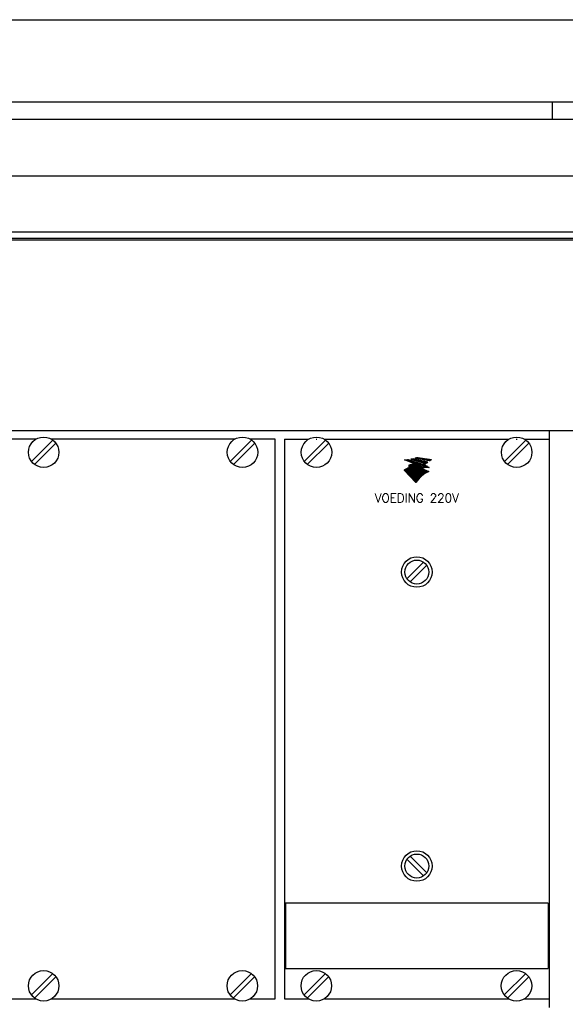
# Model space of a CAD drawing. Extents: x 0 to 4205, y 0 to 2970.
# Tile 9 of 14: x 746 to 872, y 1858 to 2086. Entities that reach past the tile are written whole.
import ezdxf
from ezdxf.enums import TextEntityAlignment as Align

# ---------------------------------------------------------------- set-up
doc = ezdxf.new("R2010")
doc.units = 0
doc.header["$LTSCALE"] = 15
doc.header["$MEASUREMENT"] = 0
doc.layers.get('0').update_dxf_attribs({"linetype": 'CONTINUOUS'})
doc.layers.add('0-25', color=7, linetype='CONTINUOUS')
doc.layers.add('B-25', color=7, linetype='CONTINUOUS')
doc.styles.add('ROMAND', font='ROMAND.shx')

# ---------------------------------------------------------------- blocks, each defined once
blk = doc.blocks.new('*X6')
at = {"color": 0}
for p, q in [((124.46, 22.92), (124.55, 23.01)), ((124.58, 22.9), (124.79, 23.11)), ((124.7, 22.88), (125.06, 23.23)), ((124.82, 22.86), (125.23, 23.27)), ((124.94, 22.83), (125.35, 23.25)), ((125.06, 22.81), (125.48, 23.23)), ((125.18, 22.79), (125.6, 23.21)), ((125.3, 22.77), (125.72, 23.19)), ((125.42, 22.74), (125.85, 23.17)), ((125.54, 22.72), (125.97, 23.16)), ((125.65, 22.7), (126.09, 23.14)), ((125.77, 22.68), (126.22, 23.12)), ((125.89, 22.66), (126.34, 23.1)), ((126.01, 22.63), (126.46, 23.08)), ((126.13, 22.61), (126.58, 23.06)), ((126.25, 22.59), (126.71, 23.05)), ((126.37, 22.57), (126.83, 23.03)), ((126.49, 22.54), (126.95, 23.01)), ((126.61, 22.52), (127.08, 22.99)), ((126.73, 22.5), (127.2, 22.97)), ((126.85, 22.48), (127.32, 22.95)), ((126.97, 22.46), (127.44, 22.93)), ((127.08, 22.43), (127.57, 22.92)), ((127.2, 22.41), (127.69, 22.9)), ((127.32, 22.39), (127.81, 22.88)), ((127.44, 22.37), (127.94, 22.86)), ((127.56, 22.34), (128.06, 22.84)), ((127.68, 22.32), (128.18, 22.82)), ((127.8, 22.3), (128.31, 22.8)), ((127.92, 22.28), (128.43, 22.79)), ((128.04, 22.25), (128.55, 22.77)), ((128.16, 22.23), (128.67, 22.75)), ((128.28, 22.21), (128.8, 22.73)), ((128.4, 22.19), (128.92, 22.71)), ((128.51, 22.17), (129.04, 22.69)), ((128.63, 22.14), (129.17, 22.68)), ((128.75, 22.12), (129.29, 22.66)), ((128.87, 22.1), (129.41, 22.64)), ((128.99, 22.08), (129.53, 22.62)), ((129.11, 22.05), (129.66, 22.6)), ((129.23, 22.03), (129.78, 22.58)), ((129.35, 22.01), (129.9, 22.56)), ((129.47, 21.99), (130.03, 22.55)), ((129.59, 21.96), (130.15, 22.53)), ((129.71, 21.94), (130.27, 22.51)), ((129.82, 21.92), (130.39, 22.49)), ((129.94, 21.9), (130.52, 22.47)), ((130.06, 21.88), (130.64, 22.45)), ((130.18, 21.85), (130.76, 22.43)), ((130.3, 21.83), (130.89, 22.42)), ((130.42, 21.81), (131.01, 22.4)), ((130.54, 21.79), (131.13, 22.38)), ((130.66, 21.76), (131.26, 22.36)), ((130.78, 21.74), (131.38, 22.34)), ((130.9, 21.72), (131.5, 22.32)), ((131.02, 21.7), (131.62, 22.31)), ((131.46, 22), (131.75, 22.29))]:
    blk.add_line(p, q, dxfattribs=at)
blk = doc.blocks.new('*X4')
at = {"color": 0}
for p, q in [((119.47, 17.22), (120.35, 18.1)), ((119.5, 22.2), (119.5, 22.21)), ((119.54, 17.15), (120.64, 18.25)), ((119.6, 22.16), (119.64, 22.2)), ((119.61, 17.08), (120.91, 18.38)), ((119.68, 17), (121.18, 18.5)), ((119.7, 22.12), (119.79, 22.21)), ((119.74, 16.93), (121.43, 18.62)), ((119.8, 22.08), (119.93, 22.21)), ((119.81, 16.86), (121.61, 18.65)), ((119.88, 16.78), (121.76, 18.66)), ((119.9, 22.04), (120.07, 22.21)), ((119.95, 16.71), (121.92, 18.68)), ((120, 22), (120.22, 22.22)), ((120.02, 16.64), (121.47, 18.09)), ((120.1, 21.96), (120.37, 22.22)), ((120.2, 21.92), (120.52, 22.23)), ((120.31, 21.88), (120.67, 22.24)), ((120.41, 21.84), (120.82, 22.25)), ((120.51, 21.79), (120.98, 22.26)), ((120.61, 21.75), (121.12, 22.27)), ((120.71, 21.71), (121.23, 22.23)), ((120.81, 21.67), (121.33, 22.2)), ((120.91, 21.63), (121.44, 22.16)), ((121.01, 21.59), (121.55, 22.13)), ((121.11, 21.55), (121.65, 22.09)), ((121.21, 21.51), (121.76, 22.06)), ((121.31, 21.47), (121.87, 22.02)), ((121.41, 21.43), (121.97, 21.99)), ((121.51, 21.39), (122.08, 21.95)), ((121.51, 18.98), (121.86, 19.33)), ((121.52, 18.85), (122.02, 19.35)), ((121.52, 19.13), (121.71, 19.32)), ((121.52, 19.28), (121.56, 19.31)), ((121.52, 18.14), (122.08, 18.7)), ((121.54, 19.57), (121.89, 19.93)), ((121.55, 19.72), (121.74, 19.91)), ((121.55, 19.87), (121.59, 19.91)), ((121.59, 19.48), (122.05, 19.94)), ((121.62, 21.35), (122.19, 21.92)), ((121.67, 18.86), (122.19, 19.37)), ((121.67, 18.15), (122.24, 18.72)), ((121.72, 21.31), (122.29, 21.88)), ((121.74, 19.49), (122.22, 19.97)), ((121.82, 21.27), (122.4, 21.85)), ((121.82, 18.87), (122.36, 19.4)), ((121.83, 18.16), (122.42, 18.76)), ((121.9, 19.51), (122.39, 20)), ((121.92, 21.23), (122.51, 21.82)), ((121.98, 18.88), (122.54, 19.44)), ((121.99, 18.18), (122.6, 18.8)), ((122.02, 21.18), (122.61, 21.78)), ((122.06, 19.53), (122.58, 20.05)), ((122.06, 17.41), (122.75, 18.09)), ((122.12, 21.14), (122.72, 21.75)), ((122.14, 18.9), (122.73, 19.49)), ((122.15, 18.21), (122.79, 18.84)), ((122.22, 21.1), (122.83, 21.71)), ((122.23, 17.44), (122.94, 18.14)), ((122.24, 19.56), (122.78, 20.11)), ((122.31, 18.93), (122.93, 19.56)), ((122.32, 21.06), (122.93, 21.68)), ((122.32, 18.24), (122.99, 18.9)), ((122.4, 17.47), (123.14, 18.2)), ((122.41, 14.09), (126.58, 18.25)), ((122.42, 21.02), (123.04, 21.64)), ((122.42, 19.61), (122.99, 20.18)), ((122.48, 14.01), (126.85, 18.38)), ((122.5, 18.98), (123.15, 19.63)), ((122.51, 18.28), (123.2, 18.97)), ((122.52, 20.98), (123.15, 21.61)), ((122.55, 13.94), (127.09, 18.48)), ((122.58, 17.51), (123.35, 18.28)), ((122.62, 20.94), (123.25, 21.57)), ((122.62, 19.67), (123.23, 20.28)), ((122.62, 13.87), (127.31, 18.56)), ((122.69, 13.79), (127.52, 18.62)), ((122.7, 19.04), (123.4, 19.73)), ((122.7, 18.33), (123.43, 19.06)), ((122.72, 20.9), (123.36, 21.54)), ((122.76, 13.72), (127.71, 18.68)), ((122.77, 17.56), (123.58, 18.36)), ((122.82, 20.86), (123.47, 21.5)), ((122.82, 13.65), (127.41, 18.23)), ((122.85, 19.75), (123.5, 20.4)), ((122.89, 13.57), (127.5, 18.18)), ((122.91, 18.39), (123.68, 19.17)), ((122.92, 20.82), (123.57, 21.47)), ((122.92, 19.11), (123.67, 19.87)), ((122.96, 13.5), (127.6, 18.14)), ((122.98, 17.62), (123.83, 18.47)), ((123.03, 20.78), (123.68, 21.43)), ((123.03, 13.43), (127.7, 18.1)), ((123.1, 19.86), (124.43, 21.19)), ((123.13, 20.74), (123.79, 21.4)), ((123.13, 18.48), (123.96, 19.31)), ((123.15, 19.21), (123.97, 20.03)), ((123.19, 17.69), (124.11, 18.61)), ((123.23, 20.7), (123.89, 21.36)), ((123.33, 20.66), (124, 21.33)), ((123.37, 18.58), (124.3, 19.51)), ((123.38, 20), (124.53, 21.15)), ((123.41, 19.32), (125.07, 20.98)), ((123.42, 17.78), (124.43, 18.79)), ((123.43, 20.62), (124.11, 21.29)), ((123.53, 20.57), (124.21, 21.26)), ((123.63, 20.53), (124.32, 21.22)), ((123.66, 18.72), (124.66, 19.73)), ((123.68, 17.89), (124.8, 19.02)), ((123.7, 19.48), (125.17, 20.95)), ((123.71, 20.19), (124.64, 21.12)), ((123.83, 17.06), (125, 18.23)), ((123.97, 18.05), (125.21, 19.29)), ((123.98, 18.91), (125.81, 20.74)), ((124.03, 20.37), (124.75, 21.08)), ((124.06, 19.69), (125.28, 20.91)), ((124.12, 17.21), (125.46, 18.55)), ((124.13, 20.33), (124.85, 21.05)), ((124.23, 20.29), (124.96, 21.01)), ((124.3, 18.24), (125.59, 19.52)), ((124.35, 19.13), (125.92, 20.7)), ((124.47, 17.41), (125.87, 18.82)), ((124.58, 20.07), (125.39, 20.88)), ((124.7, 18.49), (126.67, 20.46)), ((124.73, 20.08), (125.49, 20.84)), ((124.82, 19.46), (126.03, 20.67)), ((124.83, 20.04), (125.6, 20.81)), ((124.83, 17.63), (126.18, 18.98)), ((124.94, 20), (125.71, 20.77)), ((125.25, 18.9), (126.77, 20.42)), ((125.28, 17.94), (126.45, 19.11)), ((125.34, 19.84), (126.13, 20.63)), ((125.44, 19.8), (126.24, 20.6)), ((125.54, 19.76), (126.35, 20.56)), ((125.64, 19.72), (126.45, 20.53)), ((125.74, 19.67), (126.56, 20.49)), ((125.79, 19.3), (126.88, 20.39)), ((125.95, 18.47), (126.68, 19.2)), ((126.11, 19.48), (126.99, 20.35)), ((126.34, 18.72), (126.9, 19.28)), ((126.36, 19.59), (127.09, 20.32)), ((126.59, 19.68), (127.2, 20.28)), ((126.63, 18.87), (127.1, 19.34)), ((126.8, 19.74), (127.31, 20.25)), ((126.88, 18.98), (127.29, 19.39)), ((126.99, 19.79), (127.41, 20.21)), ((127.1, 19.06), (127.47, 19.43)), ((127.17, 19.83), (127.52, 20.18)), ((127.31, 19.12), (127.65, 19.46)), ((127.35, 19.87), (127.63, 20.14)), ((127.44, 18.26), (127.9, 18.73)), ((127.5, 19.17), (127.81, 19.49)), ((127.52, 19.9), (127.73, 20.11)), ((127.66, 18.34), (128.09, 18.77)), ((127.68, 19.92), (127.87, 20.11)), ((127.68, 19.21), (127.98, 19.51)), ((127.84, 19.94), (128.02, 20.11)), ((127.86, 19.25), (128.13, 19.52)), ((127.87, 18.41), (128.26, 18.8)), ((127.99, 19.95), (128.16, 20.11)), ((128.04, 19.28), (128.28, 19.53)), ((128.07, 18.47), (128.43, 18.83)), ((128.14, 19.96), (128.29, 20.11)), ((128.2, 19.31), (128.43, 19.54)), ((128.26, 18.52), (128.6, 18.86)), ((128.29, 19.96), (128.43, 20.1)), ((128.36, 19.33), (128.58, 19.54)), ((128.43, 19.96), (128.56, 20.09)), ((128.45, 18.56), (128.76, 18.88)), ((128.52, 19.34), (128.72, 19.54)), ((128.56, 19.95), (128.68, 20.07)), ((128.62, 18.6), (128.92, 18.89)), ((128.67, 19.35), (128.86, 19.54)), ((128.7, 19.94), (128.81, 20.05)), ((128.79, 18.63), (129.07, 18.9)), ((128.82, 19.36), (128.99, 19.53)), ((128.83, 19.93), (128.9, 20.01)), ((128.95, 19.92), (128.98, 19.95)), ((128.96, 19.36), (129.13, 19.53)), ((128.96, 18.65), (129.22, 18.91)), ((129.1, 19.36), (129.26, 19.51)), ((129.12, 18.67), (129.37, 18.92)), ((129.24, 19.36), (129.38, 19.5)), ((129.28, 18.69), (129.51, 18.92)), ((129.38, 19.35), (129.51, 19.48)), ((129.43, 18.7), (129.65, 18.92)), ((129.51, 19.34), (129.63, 19.46)), ((129.58, 18.71), (129.79, 18.91)), ((129.64, 19.33), (129.71, 19.4)), ((129.73, 18.72), (129.92, 18.9)), ((129.76, 19.31), (129.79, 19.34)), ((129.87, 18.72), (130.05, 18.89)), ((130.01, 18.72), (130.18, 18.88)), ((130.15, 18.71), (130.3, 18.86)), ((130.28, 18.7), (130.42, 18.84)), ((130.41, 18.69), (130.53, 18.8)), ((130.54, 18.68), (130.61, 18.74)), ((130.66, 18.66), (130.69, 18.68)), ((119.33, 17.37), (119.64, 17.68)), ((119.4, 17.3), (120.02, 17.92)), ((120.09, 16.57), (121.46, 17.94)), ((120.15, 16.49), (121.59, 17.93)), ((120.22, 16.42), (121.74, 17.94)), ((120.29, 16.35), (121.9, 17.95)), ((120.36, 16.27), (121.43, 17.35)), ((120.43, 16.2), (121.43, 17.2)), ((120.5, 16.13), (121.47, 17.11)), ((120.57, 16.05), (121.62, 17.11)), ((120.63, 15.98), (121.78, 17.12)), ((120.7, 15.91), (121.93, 17.14)), ((120.77, 15.84), (121.39, 16.46)), ((120.84, 15.76), (121.39, 16.31)), ((120.91, 15.69), (121.43, 16.21)), ((120.98, 15.62), (121.58, 16.22)), ((121.04, 15.54), (121.73, 16.23)), ((121.11, 15.47), (121.88, 16.24)), ((121.18, 15.4), (122.04, 16.25)), ((121.25, 15.33), (122.2, 16.28)), ((121.32, 15.25), (122.37, 16.3)), ((121.39, 15.18), (122.54, 16.33)), ((121.42, 16.48), (122.09, 17.16)), ((121.45, 17.36), (122.05, 17.97)), ((121.46, 15.11), (122.71, 16.36)), ((121.52, 15.03), (122.9, 16.41)), ((121.56, 16.49), (122.26, 17.18)), ((121.59, 17.37), (122.22, 17.99)), ((121.59, 14.96), (123.08, 16.45)), ((121.66, 14.89), (123.28, 16.51)), ((121.71, 16.5), (122.43, 17.21)), ((121.73, 14.81), (123.49, 16.57)), ((121.74, 17.38), (122.39, 18.02)), ((121.8, 14.74), (123.7, 16.65)), ((121.87, 16.51), (122.6, 17.24)), ((121.87, 14.67), (123.94, 16.74)), ((121.9, 17.39), (122.56, 18.05)), ((121.93, 14.6), (124.18, 16.85)), ((122, 14.52), (124.44, 16.96)), ((122.03, 16.53), (122.78, 17.28)), ((122.07, 14.45), (124.72, 17.1)), ((122.14, 14.38), (125.03, 17.27)), ((122.19, 16.55), (122.97, 17.33)), ((122.21, 14.3), (125.37, 17.47)), ((122.28, 14.23), (125.77, 17.72)), ((122.35, 14.16), (126.25, 18.06)), ((122.36, 16.58), (123.17, 17.39)), ((122.54, 16.61), (123.38, 17.45)), ((122.72, 16.66), (123.59, 17.53)), ((122.92, 16.71), (123.83, 17.62)), ((123.1, 13.36), (127.8, 18.05)), ((123.12, 16.77), (124.08, 17.73)), ((123.17, 13.28), (127.89, 18.01)), ((123.24, 13.21), (127.99, 17.96)), ((123.3, 13.14), (128.09, 17.92)), ((123.34, 16.85), (124.36, 17.87)), ((123.37, 13.06), (128.18, 17.88)), ((123.44, 12.99), (128.28, 17.83)), ((123.51, 12.92), (128.38, 17.79)), ((123.57, 16.94), (124.66, 18.03)), ((123.58, 12.85), (128.48, 17.74)), ((123.65, 12.77), (128.57, 17.7)), ((123.72, 12.7), (128.67, 17.66)), ((123.78, 12.63), (128.77, 17.61)), ((123.85, 12.55), (128.87, 17.57)), ((123.92, 12.48), (128.96, 17.52)), ((123.99, 12.41), (129.06, 17.48)), ((124.06, 12.33), (129.16, 17.43)), ((124.13, 12.26), (129.25, 17.39)), ((124.19, 12.19), (129.35, 17.35)), ((124.26, 12.12), (129.45, 17.3)), ((124.33, 12.04), (129.55, 17.26)), ((124.4, 11.97), (129.64, 17.21)), ((127.63, 15.06), (129.74, 17.17)), ((128.18, 15.47), (129.84, 17.13)), ((128.62, 15.76), (129.94, 17.08)), ((128.99, 16), (130.03, 17.04)), ((129.33, 16.19), (130.13, 16.99)), ((129.64, 16.36), (130.23, 16.95)), ((129.93, 16.51), (130.32, 16.9)), ((130.2, 16.64), (130.42, 16.86)), ((130.46, 16.76), (130.52, 16.82)), ((124.47, 11.9), (125.36, 12.79)), ((124.54, 11.82), (124.95, 12.24)), ((124.61, 11.75), (124.66, 11.81))]:
    blk.add_line(p, q, dxfattribs=at)
blk = doc.blocks.new('*X5')
at = {"color": 0}
for p, q in [((122.94, 22.25), (123.33, 22.64)), ((123.05, 22.22), (123.47, 22.64)), ((123.16, 22.18), (123.58, 22.61)), ((122.38, 22.4), (122.44, 22.45)), ((122.49, 22.37), (122.61, 22.48)), ((122.61, 22.34), (122.78, 22.52)), ((122.72, 22.31), (122.96, 22.55)), ((122.83, 22.28), (123.14, 22.59)), ((123.27, 22.15), (123.7, 22.58)), ((123.38, 22.12), (123.81, 22.56)), ((123.49, 22.09), (123.93, 22.53)), ((123.6, 22.06), (124.04, 22.5)), ((123.71, 22.03), (124.16, 22.48)), ((123.82, 22), (124.28, 22.45)), ((123.94, 21.97), (124.39, 22.43)), ((124.05, 21.94), (124.51, 22.4)), ((124.16, 21.91), (124.62, 22.37)), ((124.27, 21.88), (124.74, 22.35)), ((124.38, 21.85), (124.85, 22.32)), ((124.49, 21.82), (124.97, 22.29)), ((124.6, 21.79), (125.08, 22.27)), ((124.71, 21.76), (125.2, 22.24)), ((124.82, 21.73), (125.31, 22.22)), ((124.93, 21.7), (125.43, 22.19)), ((125.04, 21.66), (125.54, 22.16)), ((125.15, 21.63), (125.66, 22.14)), ((125.27, 21.6), (125.77, 22.11)), ((125.38, 21.57), (125.89, 22.08)), ((125.49, 21.54), (126, 22.06)), ((125.6, 21.51), (126.12, 22.03)), ((125.71, 21.48), (126.23, 22.01)), ((125.82, 21.45), (126.35, 21.98)), ((125.93, 21.42), (126.46, 21.95)), ((126.04, 21.39), (126.58, 21.93)), ((126.15, 21.36), (126.69, 21.9)), ((126.26, 21.33), (126.81, 21.87)), ((126.37, 21.3), (126.92, 21.85)), ((126.48, 21.27), (127.04, 21.82)), ((126.6, 21.24), (127.15, 21.8)), ((126.71, 21.21), (127.27, 21.77)), ((126.82, 21.18), (127.38, 21.74)), ((126.93, 21.14), (127.5, 21.72)), ((127.04, 21.11), (127.62, 21.69)), ((127.15, 21.08), (127.73, 21.66)), ((127.26, 21.05), (127.85, 21.64)), ((127.37, 21.02), (127.96, 21.61)), ((127.48, 20.99), (128.08, 21.59)), ((127.59, 20.96), (128.19, 21.56)), ((127.7, 20.93), (128.31, 21.53)), ((127.81, 20.9), (128.42, 21.51)), ((127.93, 20.87), (128.54, 21.48)), ((128.04, 20.84), (128.65, 21.45)), ((128.15, 20.81), (128.77, 21.43)), ((128.26, 20.78), (128.88, 21.4)), ((128.37, 20.75), (129, 21.38)), ((128.48, 20.72), (129.11, 21.35)), ((128.59, 20.69), (129.23, 21.32)), ((128.7, 20.66), (129.34, 21.3)), ((128.81, 20.62), (129.46, 21.27)), ((128.92, 20.59), (129.57, 21.24)), ((129.03, 20.56), (129.69, 21.22)), ((129.24, 20.63), (129.8, 21.19)), ((129.5, 20.75), (129.92, 21.17)), ((129.79, 20.89), (130.03, 21.14)), ((130.1, 21.07), (130.15, 21.11))]:
    blk.add_line(p, q, dxfattribs=at)

msp = doc.modelspace()

# ---------------------------------------------------------------- linework, layer by layer
at = {"layer": '0-25', "linetype": 'Continuous'}
for p, q in [((377, 2086), (930, 2086)), ((377, 2067), (930, 2067)), ((377, 2063), (930, 2063)), ((389.5, 2049.95), (917.5, 2049.95)), ((377, 2036.95), (930, 2036.95)), ((410.7935, 2035.53603), (895.7935, 2035.53603)), ((410.7935, 1991.08603), (895.7935, 1991.08603)), ((410.7935, 1991.08603), (895.7935, 1991.08603))]:
    msp.add_line(p, q, dxfattribs=at)
at = {"layer": '0-25'}
for p, q in [((869, 2063), (869, 2067)), ((410.3935, 2035.16564), (896.1935, 2035.16564)), ((868.32342, 1857.73603), (868.32342, 1991.07827)), ((749.68126, 1989.06555), (738.24984, 1989.06555)), ((748.67463, 1983.93723), (753.60475, 1988.86735)), ((795.60657, 1989.06555), (753.30973, 1989.06555)), ((799.53007, 1988.86735), (794.59995, 1983.93723)), ((804.93302, 1989.06555), (799.23504, 1989.06555)), ((804.93302, 1859.74875), (804.93302, 1989.06555)), ((807.10675, 1989.06555), (812.69451, 1989.06555)), ((807.10675, 1989.06555), (807.10675, 1859.74875)), ((816.618, 1988.86735), (811.68788, 1983.93723)), ((814.42599, 1989.06555), (814.60714, 1989.06555)), ((816.32298, 1989.06555), (858.94665, 1989.06555)), ((862.87014, 1988.86735), (857.94002, 1983.93723)), ((860.67814, 1989.06555), (860.85928, 1989.06555)), ((862.57512, 1989.06555), (868.2731, 1989.06555)), ((749.38623, 1983.22562), (754.31635, 1988.15574)), ((795.31155, 1983.22562), (800.24167, 1988.15574)), ((812.39948, 1983.22562), (817.3296, 1988.15574)), ((858.65163, 1983.22562), (863.58175, 1988.15574)), ((835.40984, 1956.8032), (839.25841, 1960.65177)), ((836.12144, 1956.09159), (839.97001, 1959.94017)), ((835.40984, 1892.01111), (839.25841, 1888.16253)), ((836.12144, 1892.72271), (839.97001, 1888.87413)), ((807.35834, 1881.88859), (807.35834, 1866.79324)), ((868.02151, 1881.88859), (807.35834, 1881.88859)), ((868.02151, 1881.88859), (868.02151, 1866.79324)), ((748.67463, 1860.65856), (753.60475, 1865.58868)), ((794.56449, 1860.65856), (799.49461, 1865.58868)), ((807.35834, 1866.79324), (868.02151, 1866.79324)), ((811.65242, 1860.65856), (816.58254, 1865.58868)), ((857.90456, 1860.65856), (862.83468, 1865.58868)), ((749.38623, 1859.94696), (754.31635, 1864.87707)), ((800.20621, 1864.87707), (795.27609, 1859.94696)), ((817.29414, 1864.87707), (812.36402, 1859.94696)), ((863.54629, 1864.87707), (858.61617, 1859.94696)), ((738.21438, 1859.74875), (749.68126, 1859.74875)), ((753.30973, 1859.74875), (795.57111, 1859.74875)), ((799.19958, 1859.74875), (804.93302, 1859.74875)), ((807.10675, 1859.74875), (812.65905, 1859.74875)), ((816.3799, 1859.74875), (858.91119, 1859.74875)), ((862.53966, 1859.74875), (868.2731, 1859.74875)), ((868.2731, 1859.74875), (868.2731, 1859.74875)), ((868.2731, 1859.74875), (868.2731, 1859.74875)), ((868.2731, 1859.74875), (868.2731, 1859.74875))]:
    msp.add_line(p, q, dxfattribs=at)
for points in [[(839.69045, 1983.15952, 0.096785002), (838.72105, 1983.11603, 0.112197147), (837.89963, 1982.75371, -0.05356318), (837.11423, 1982.21253, -0.118977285), (835.86169, 1981.87986), (835.85585, 1981.75131, 0.119962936), (837.41924, 1982.18204, 0.023105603), (837.78525, 1982.39928, -0.12228789), (838.92141, 1982.92522, -0.085652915), (839.98261, 1982.9404), (840.09801, 1982.85567, 0.099960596), (838.93666, 1982.79564, 0.132183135), (837.93394, 1982.27732, -0.038085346), (837.35061, 1981.88477, -0.136810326), (835.84124, 1981.43869), (835.8354, 1981.30138, 0.080811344), (836.99308, 1981.51823, 0.058894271), (838.04755, 1982.06602, -0.082224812), (838.72807, 1982.45025, -0.092855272), (839.98574, 1982.66318, -0.04353678), (840.42085, 1982.61756), (840.54355, 1982.52699, 0.04353678), (840.10755, 1982.56303, 0.092855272), (838.85487, 1982.32248), (840.45152, 1981.59792, 0.150009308), (837.46273, 1979.05175), (834.77778, 1981.91199, -0.041294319), (835.41204, 1982.3046, -0.010407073), (835.89383, 1982.52845, 0.13238272), (837.30105, 1982.95952, 0.030321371), (837.6614, 1983.19311), (837.47441, 1983.26908, -0.113038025), (836.30977, 1982.66987, -0.024913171), (835.89675, 1982.62778), (835.90698, 1982.86151, 0.112750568), (836.96554, 1983.13102, 0.032242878), (837.31811, 1983.33335), (837.15158, 1983.39909, -0.041830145), (836.72916, 1983.15389, -0.11174436), (835.91136, 1982.9477), (835.92158, 1983.16098, 0.127331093), (836.99673, 1983.46482), (834.88296, 1984.31793, 0.026013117), (835.69224, 1984.35299), (839.03601, 1983.26177, -0.052835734), (839.58819, 1983.23256)], [(836.28971, 1984.42895), (839.70359, 1983.48673, 0.030794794), (840.2587, 1983.76575), (836.84773, 1984.54289, -0.019263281)], [(837.73005, 1984.85843), (841.06214, 1984.35737, -0.035987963), (840.70716, 1984.05791), (837.33272, 1984.68897, 0.037759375)], [(837.3468, 1982.58602), (837.67468, 1982.78801, -0.043254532), (838.06604, 1983.0295), (837.80894, 1983.13322, -0.052920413), (837.02273, 1982.58984, -0.124488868), (835.88068, 1982.27427), (835.87484, 1982.16471, 0.129365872)]]:
    msp.add_lwpolyline(points, format="xyb", close=True, dxfattribs=at)
for centre, radius in [((751.49549, 1986.04649), 3.52225), ((797.42081, 1986.04649), 3.52225), ((814.50874, 1986.04649), 3.52225), ((860.76088, 1986.04649), 3.52225), ((837.68992, 1958.37168), 3.52225), ((837.68992, 1958.37168), 2.76748), ((837.68992, 1890.44262), 3.52225), ((837.68992, 1890.44262), 2.76748), ((751.49549, 1862.76782), 3.52225), ((797.38535, 1862.76782), 3.52225), ((814.47328, 1862.76782), 3.52225), ((860.72542, 1862.76782), 3.52225)]:
    msp.add_circle(centre, radius, dxfattribs=at)

# ---------------------------------------------------------------- block references
at = {"layer": '0-25', "xscale": 0.5031369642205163, "yscale": 0.5031369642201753, "zscale": 0.5031369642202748}
for name in ['*X4', '*X5', '*X6']:
    msp.add_blockref(name, (774.76317, 1973.14572), dxfattribs=at)

# ---------------------------------------------------------------- texts
at = {"layer": 'B-25', "style": 'ROMAND'}
msp.add_text('VOEDING 220V', height=2.012713, dxfattribs=at).set_placement((837.68992, 1974.47339), align=Align.CENTER)

doc.saveas('drawing.dxf')
